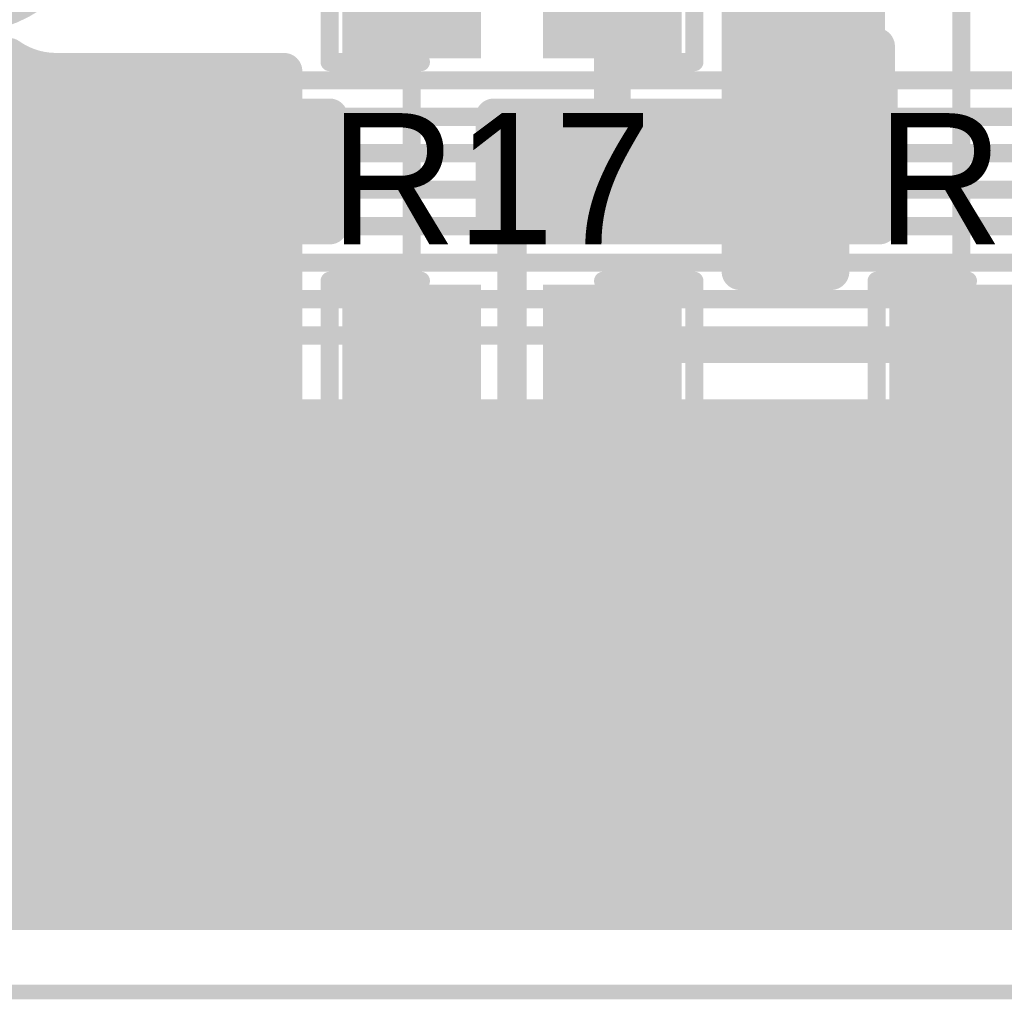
# Model space of a CAD drawing. Extents: x 9.47 to 11.2, y 3.36 to 4.75.
# Tile 32 of 50: x 10.41 to 10.68, y 3.36 to 3.63. Entities that reach past the tile are written whole.
import ezdxf

# ---------------------------------------------------------------- set-up
doc = ezdxf.new("R2010")
doc.units = 0
doc.layers.get('0').update_dxf_attribs({"linetype": 'CONTINUOUS'})
for name, color, linetype in [('BOTTOMLAYER', 5, 'CONTINUOUS'), ('BOTTOMSOLDER', 6, 'CONTINUOUS'), ('KEEPOUTLAYER', 6, 'CONTINUOUS'), ('MECHANICAL1', 6, 'CONTINUOUS'), ('MULTILAYER', 9, 'CONTINUOUS'), ('TOPLAYER', 1, 'CONTINUOUS'), ('TOPOVERLAY', 2, 'CONTINUOUS'), ('TOPPASTE', 8, 'CONTINUOUS'), ('TOPSOLDER', 216, 'CONTINUOUS')]:
    doc.layers.add(name, color=color, linetype=linetype)

# ---------------------------------------------------------------- blocks, each defined once
blk = doc.blocks.new('0603C_3')
at = {"layer": 'TOPLAYER'}
for points in [[(-0.0125, 0.015), (-0.0425, 0.015), (-0.0125, -0.015), (-0.0425, -0.015)], [(0.0425, 0.015), (0.0125, 0.015), (0.0425, -0.015), (0.0125, -0.015)]]:
    blk.add_solid(points, dxfattribs=at)
at = {"layer": 'TOPOVERLAY', "const_width": 0.005}
for points in [[(-0.025, 0.02), (-0.05, 0.02)], [(-0.05, 0.02), (-0.05, -0.02)], [(0.05, 0.02), (0.025, 0.02)], [(0.05, 0.02), (0.05, -0.02)], [(-0.025, -0.02), (-0.05, -0.02)], [(0.05, -0.02), (0.025, -0.02)]]:
    blk.add_lwpolyline(points, dxfattribs=at)
at = {"layer": 'TOPOVERLAY', "const_width": 0.0025}
for points in [[(-0.05125, 0.02, 1), (-0.04875, 0.02, 1)], [(-0.05125, 0.02, 1), (-0.04875, 0.02, 1)], [(-0.02625, 0.02, 1), (-0.02375, 0.02, 1)], [(0.02375, 0.02, 1), (0.02625, 0.02, 1)], [(0.04875, 0.02, 1), (0.05125, 0.02, 1)], [(0.04875, 0.02, 1), (0.05125, 0.02, 1)], [(-0.05125, -0.02, 1), (-0.04875, -0.02, 1)], [(-0.05125, -0.02, 1), (-0.04875, -0.02, 1)], [(-0.02625, -0.02, 1), (-0.02375, -0.02, 1)], [(0.02375, -0.02, 1), (0.02625, -0.02, 1)], [(0.04875, -0.02, 1), (0.05125, -0.02, 1)], [(0.04875, -0.02, 1), (0.05125, -0.02, 1)]]:
    blk.add_lwpolyline(points, format="xyb", close=True, dxfattribs=at)
at = {"layer": 'TOPPASTE'}
for points in [[(-0.0125, 0.015), (-0.0425, 0.015), (-0.0125, -0.015), (-0.0425, -0.015)], [(0.0425, 0.015), (0.0125, 0.015), (0.0425, -0.015), (0.0125, -0.015)]]:
    blk.add_solid(points, dxfattribs=at)
at = {"layer": 'TOPSOLDER'}
for points in [[(-0.0085, 0.019), (-0.0465, 0.019), (-0.0085, -0.019), (-0.0465, -0.019)], [(0.0465, 0.019), (0.0085, 0.019), (0.0465, -0.019), (0.0085, -0.019)]]:
    blk.add_solid(points, dxfattribs=at)
blk = doc.blocks.new('0603R_31')
at = {"layer": 'TOPLAYER'}
for points in [[(-0.0125, 0.015), (-0.0425, 0.015), (-0.0125, -0.015), (-0.0425, -0.015)], [(0.0425, 0.015), (0.0125, 0.015), (0.0425, -0.015), (0.0125, -0.015)]]:
    blk.add_solid(points, dxfattribs=at)
at = {"layer": 'TOPOVERLAY', "const_width": 0.005}
for points in [[(-0.05, -0.02), (-0.05, 0.02)], [(-0.05, 0.02), (-0.025, 0.02)], [(0.025, 0.02), (0.05, 0.02)], [(0.05, -0.02), (0.05, 0.02)], [(-0.05, -0.02), (-0.025, -0.02)], [(0.025, -0.02), (0.05, -0.02)]]:
    blk.add_lwpolyline(points, dxfattribs=at)
at = {"layer": 'TOPOVERLAY', "const_width": 0.0025}
for points in [[(-0.05125, 0.02, 1), (-0.04875, 0.02, 1)], [(-0.05125, 0.02, 1), (-0.04875, 0.02, 1)], [(-0.02625, 0.02, 1), (-0.02375, 0.02, 1)], [(0.02375, 0.02, 1), (0.02625, 0.02, 1)], [(0.04875, 0.02, 1), (0.05125, 0.02, 1)], [(0.04875, 0.02, 1), (0.05125, 0.02, 1)], [(-0.05125, -0.02, 1), (-0.04875, -0.02, 1)], [(-0.05125, -0.02, 1), (-0.04875, -0.02, 1)], [(-0.02625, -0.02, 1), (-0.02375, -0.02, 1)], [(0.02375, -0.02, 1), (0.02625, -0.02, 1)], [(0.04875, -0.02, 1), (0.05125, -0.02, 1)], [(0.04875, -0.02, 1), (0.05125, -0.02, 1)]]:
    blk.add_lwpolyline(points, format="xyb", close=True, dxfattribs=at)
at = {"layer": 'TOPPASTE'}
for points in [[(-0.0125, 0.015), (-0.0425, 0.015), (-0.0125, -0.015), (-0.0425, -0.015)], [(0.0425, 0.015), (0.0125, 0.015), (0.0425, -0.015), (0.0125, -0.015)]]:
    blk.add_solid(points, dxfattribs=at)
at = {"layer": 'TOPSOLDER'}
for points in [[(-0.0085, 0.019), (-0.0465, 0.019), (-0.0085, -0.019), (-0.0465, -0.019)], [(0.0465, 0.019), (0.0085, 0.019), (0.0465, -0.019), (0.0085, -0.019)]]:
    blk.add_solid(points, dxfattribs=at)
blk = doc.blocks.new('0603R_37')
at = {"layer": 'TOPLAYER'}
for points in [[(-0.0125, 0.015), (-0.0425, 0.015), (-0.0125, -0.015), (-0.0425, -0.015)], [(0.0425, 0.015), (0.0125, 0.015), (0.0425, -0.015), (0.0125, -0.015)]]:
    blk.add_solid(points, dxfattribs=at)
at = {"layer": 'TOPOVERLAY', "const_width": 0.005}
for points in [[(-0.05, -0.02), (-0.05, 0.02)], [(-0.05, 0.02), (-0.025, 0.02)], [(0.025, 0.02), (0.05, 0.02)], [(0.05, -0.02), (0.05, 0.02)], [(-0.05, -0.02), (-0.025, -0.02)], [(0.025, -0.02), (0.05, -0.02)]]:
    blk.add_lwpolyline(points, dxfattribs=at)
at = {"layer": 'TOPOVERLAY', "const_width": 0.0025}
for points in [[(-0.05125, 0.02, 1), (-0.04875, 0.02, 1)], [(-0.05125, 0.02, 1), (-0.04875, 0.02, 1)], [(-0.02625, 0.02, 1), (-0.02375, 0.02, 1)], [(0.02375, 0.02, 1), (0.02625, 0.02, 1)], [(0.04875, 0.02, 1), (0.05125, 0.02, 1)], [(0.04875, 0.02, 1), (0.05125, 0.02, 1)], [(-0.05125, -0.02, 1), (-0.04875, -0.02, 1)], [(-0.05125, -0.02, 1), (-0.04875, -0.02, 1)], [(-0.02625, -0.02, 1), (-0.02375, -0.02, 1)], [(0.02375, -0.02, 1), (0.02625, -0.02, 1)], [(0.04875, -0.02, 1), (0.05125, -0.02, 1)], [(0.04875, -0.02, 1), (0.05125, -0.02, 1)]]:
    blk.add_lwpolyline(points, format="xyb", close=True, dxfattribs=at)
at = {"layer": 'TOPPASTE'}
for points in [[(-0.0125, 0.015), (-0.0425, 0.015), (-0.0125, -0.015), (-0.0425, -0.015)], [(0.0425, 0.015), (0.0125, 0.015), (0.0425, -0.015), (0.0125, -0.015)]]:
    blk.add_solid(points, dxfattribs=at)
at = {"layer": 'TOPSOLDER'}
for points in [[(-0.0085, 0.019), (-0.0465, 0.019), (-0.0085, -0.019), (-0.0465, -0.019)], [(0.0465, 0.019), (0.0085, 0.019), (0.0465, -0.019), (0.0085, -0.019)]]:
    blk.add_solid(points, dxfattribs=at)
blk = doc.blocks.new('TP_48')
at = {"layer": 'BOTTOMSOLDER', "const_width": 0.029}
blk.add_lwpolyline([(-0.0145, 0, 1), (0.0145, 0, 1)], format="xyb", close=True, dxfattribs=at)
at = {"layer": 'MULTILAYER', "const_width": 0.025}
blk.add_lwpolyline([(-0.0125, 0, 1), (0.0125, 0, 1)], format="xyb", close=True, dxfattribs=at)
at = {"layer": 'TOPOVERLAY'}
for points, const_width in [([(0.035, 0, 1), (-0.035, 0, 1)], 0.004), ([(-0.036, 0, 1), (-0.034, 0, 1)], 0.002), ([(0.034, 0, 1), (0.036, 0, 1)], 0.002)]:
    blk.add_lwpolyline(points, format="xyb", close=True, dxfattribs=dict(at, const_width=const_width))
at = {"layer": 'TOPSOLDER', "const_width": 0.029}
blk.add_lwpolyline([(-0.0145, 0, 1), (0.0145, 0, 1)], format="xyb", close=True, dxfattribs=at)

msp = doc.modelspace()

# ---------------------------------------------------------------- linework, layer by layer
at = {"layer": 'BOTTOMLAYER'}
for points, const_width in [([(10.4, 3.61), (10.925, 3.61)], 0.005), ([(10.385, 3.6), (10.94, 3.6)], 0.005), ([(10.37, 3.59), (10.955, 3.59)], 0.005), ([(10.355, 3.58), (11.02, 3.58)], 0.005), ([(10.34, 3.57), (11.09, 3.57)], 0.005), ([(10.325, 3.56), (11, 3.56)], 0.005), ([(10.31, 3.55), (10.935, 3.55)], 0.005), ([(10.295, 3.54), (10.92, 3.54)], 0.005), ([(10.295, 3.5175), (10.91068, 3.5175)], 0.01), ([(10.41, 3.382), (10.41, 3.5175)], 0.01), ([(10.42, 3.382), (10.42, 3.5175)], 0.01), ([(10.43, 3.382), (10.43, 3.5175)], 0.01), ([(10.44, 3.382), (10.44, 3.5175)], 0.01), ([(10.45, 3.382), (10.45, 3.5175)], 0.01), ([(10.46, 3.382), (10.46, 3.5175)], 0.01), ([(10.47, 3.382), (10.47, 3.5175)], 0.01), ([(10.48, 3.382), (10.48, 3.5175)], 0.01), ([(10.49, 3.382), (10.49, 3.5175)], 0.01), ([(10.5, 3.382), (10.5, 3.5175)], 0.01), ([(10.51, 3.382), (10.51, 3.5175)], 0.01), ([(10.52, 3.382), (10.52, 3.5175)], 0.01), ([(10.53, 3.382), (10.53, 3.5175)], 0.01), ([(10.54, 3.382), (10.54, 3.5175)], 0.01), ([(10.55, 3.382), (10.55, 3.5175)], 0.01), ([(10.56, 3.382), (10.56, 3.5175)], 0.01), ([(10.57, 3.382), (10.57, 3.5175)], 0.01), ([(10.58, 3.382), (10.58, 3.5175)], 0.01), ([(10.59, 3.382), (10.59, 3.5175)], 0.01), ([(10.6, 3.382), (10.6, 3.5175)], 0.01), ([(10.61, 3.382), (10.61, 3.5175)], 0.01), ([(10.62, 3.382), (10.62, 3.5175)], 0.01), ([(10.63, 3.382), (10.63, 3.5175)], 0.01), ([(10.64, 3.382), (10.64, 3.5175)], 0.01), ([(10.65, 3.382), (10.65, 3.5175)], 0.01), ([(10.66, 3.382), (10.66, 3.5175)], 0.01), ([(10.67, 3.382), (10.67, 3.5175)], 0.01), ([(10.68, 3.382), (10.68, 3.5175)], 0.01), ([(10.69, 3.382), (10.69, 3.5175)], 0.01), ([(9.825, 3.51), (10.91818, 3.51)], 0.01), ([(9.82399, 3.5), (10.92818, 3.5)], 0.01), ([(9.820826, 3.49), (10.93818, 3.49)], 0.01), ([(9.815, 3.48), (10.94818, 3.48)], 0.01), ([(9.805, 3.47), (10.95818, 3.47)], 0.01), ([(9.775, 3.46), (10.96818, 3.46)], 0.01), ([(9.805, 3.45), (10.97818, 3.45)], 0.01), ([(9.815, 3.44), (10.98818, 3.44)], 0.01), ([(9.820826, 3.43), (10.99818, 3.43)], 0.01), ([(9.82399, 3.42), (11.00101, 3.42)], 0.01), ([(9.825, 3.41), (11, 3.41)], 0.01), ([(9.82399, 3.4), (11.00101, 3.4)], 0.01), ([(9.820826, 3.39), (11.004174, 3.39)], 0.01), ([(9.816425, 3.382), (11.008575, 3.382)], 0.01)]:
    msp.add_lwpolyline(points, dxfattribs=dict(at, const_width=const_width))
at = {"layer": 'BOTTOMLAYER', "const_width": 0.005}
for points in [[(10.4075, 3.5175, 1), (10.4125, 3.5175, 1)], [(10.4175, 3.5175, 1), (10.4225, 3.5175, 1)], [(10.4275, 3.5175, 1), (10.4325, 3.5175, 1)], [(10.4375, 3.5175, 1), (10.4425, 3.5175, 1)], [(10.4475, 3.5175, 1), (10.4525, 3.5175, 1)], [(10.4575, 3.5175, 1), (10.4625, 3.5175, 1)], [(10.4675, 3.5175, 1), (10.4725, 3.5175, 1)], [(10.4775, 3.5175, 1), (10.4825, 3.5175, 1)], [(10.4875, 3.5175, 1), (10.4925, 3.5175, 1)], [(10.4975, 3.5175, 1), (10.5025, 3.5175, 1)], [(10.5075, 3.5175, 1), (10.5125, 3.5175, 1)], [(10.5175, 3.5175, 1), (10.5225, 3.5175, 1)], [(10.5275, 3.5175, 1), (10.5325, 3.5175, 1)], [(10.5375, 3.5175, 1), (10.5425, 3.5175, 1)], [(10.5475, 3.5175, 1), (10.5525, 3.5175, 1)], [(10.5575, 3.5175, 1), (10.5625, 3.5175, 1)], [(10.5675, 3.5175, 1), (10.5725, 3.5175, 1)], [(10.5775, 3.5175, 1), (10.5825, 3.5175, 1)], [(10.5875, 3.5175, 1), (10.5925, 3.5175, 1)], [(10.5975, 3.5175, 1), (10.6025, 3.5175, 1)], [(10.6075, 3.5175, 1), (10.6125, 3.5175, 1)], [(10.6175, 3.5175, 1), (10.6225, 3.5175, 1)], [(10.6275, 3.5175, 1), (10.6325, 3.5175, 1)], [(10.6375, 3.5175, 1), (10.6425, 3.5175, 1)], [(10.6475, 3.5175, 1), (10.6525, 3.5175, 1)], [(10.6575, 3.5175, 1), (10.6625, 3.5175, 1)], [(10.6675, 3.5175, 1), (10.6725, 3.5175, 1)], [(10.6775, 3.5175, 1), (10.6825, 3.5175, 1)], [(10.4075, 3.382, 1), (10.4125, 3.382, 1)], [(10.4175, 3.382, 1), (10.4225, 3.382, 1)], [(10.4275, 3.382, 1), (10.4325, 3.382, 1)], [(10.4375, 3.382, 1), (10.4425, 3.382, 1)], [(10.4475, 3.382, 1), (10.4525, 3.382, 1)], [(10.4575, 3.382, 1), (10.4625, 3.382, 1)], [(10.4675, 3.382, 1), (10.4725, 3.382, 1)], [(10.4775, 3.382, 1), (10.4825, 3.382, 1)], [(10.4875, 3.382, 1), (10.4925, 3.382, 1)], [(10.4975, 3.382, 1), (10.5025, 3.382, 1)], [(10.5075, 3.382, 1), (10.5125, 3.382, 1)], [(10.5175, 3.382, 1), (10.5225, 3.382, 1)], [(10.5275, 3.382, 1), (10.5325, 3.382, 1)], [(10.5375, 3.382, 1), (10.5425, 3.382, 1)], [(10.5475, 3.382, 1), (10.5525, 3.382, 1)], [(10.5575, 3.382, 1), (10.5625, 3.382, 1)], [(10.5675, 3.382, 1), (10.5725, 3.382, 1)], [(10.5775, 3.382, 1), (10.5825, 3.382, 1)], [(10.5875, 3.382, 1), (10.5925, 3.382, 1)], [(10.5975, 3.382, 1), (10.6025, 3.382, 1)], [(10.6075, 3.382, 1), (10.6125, 3.382, 1)], [(10.6175, 3.382, 1), (10.6225, 3.382, 1)], [(10.6275, 3.382, 1), (10.6325, 3.382, 1)], [(10.6375, 3.382, 1), (10.6425, 3.382, 1)], [(10.6475, 3.382, 1), (10.6525, 3.382, 1)], [(10.6575, 3.382, 1), (10.6625, 3.382, 1)], [(10.6675, 3.382, 1), (10.6725, 3.382, 1)], [(10.6775, 3.382, 1), (10.6825, 3.382, 1)]]:
    msp.add_lwpolyline(points, format="xyb", close=True, dxfattribs=at)
at = {"layer": 'KEEPOUTLAYER', "const_width": 0.004}
msp.add_lwpolyline([(9.625, 3.36), (11.2, 3.36)], dxfattribs=at)
at = {"layer": 'MECHANICAL1', "const_width": 0.004}
msp.add_lwpolyline([(9.625, 3.36), (11.2, 3.36)], dxfattribs=at)
at = {"layer": 'TOPLAYER'}
for points, const_width in [([(10.62, 3.5575), (10.62, 3.834692)], 0.01), ([(10.63, 3.5575), (10.63, 3.82318)], 0.01), ([(10.64, 3.57), (10.64, 3.81318)], 0.01), ([(10.673228, 3.535728), (10.673228, 3.76)], 0.005), ([(10.647323, 3.619331), (10.647323, 3.698701)], 0.01), ([(10.6125, 3.6), (10.6125, 3.67)], 0.01), ([(10.5775, 3.605), (10.5775, 3.635)], 0.01), ([(10.5225, 3.535), (10.5225, 3.635)], 0.005), ([(10.6125, 3.63), (10.647323, 3.63)], 0.01), ([(10.6125, 3.62), (10.647323, 3.62)], 0.01), ([(10.65, 3.61), (10.65, 3.619331)], 0.01), ([(10.41, 3.382), (10.41, 3.616125)], 0.01), ([(10.42, 3.382), (10.42, 3.613063)], 0.01), ([(10.425, 3.6125), (10.4875, 3.6125)], 0.01), ([(10.43, 3.382), (10.43, 3.6125)], 0.01), ([(10.44, 3.382), (10.44, 3.6125)], 0.01), ([(10.45, 3.382), (10.45, 3.6125)], 0.01), ([(10.46, 3.382), (10.46, 3.6125)], 0.01), ([(10.47, 3.382), (10.47, 3.6125)], 0.01), ([(10.48, 3.382), (10.48, 3.6125)], 0.01), ([(10.4875, 3.6), (10.4875, 3.6125)], 0.01), ([(10.38, 3.61), (10.4875, 3.61)], 0.01), ([(10.6125, 3.61), (10.65, 3.61)], 0.01), ([(10.650728, 3.57), (10.650728, 3.61)], 0.01), ([(10.378284, 3.6), (10.4875, 3.6)], 0.01), ([(10.4875, 3.6), (10.5, 3.6)], 0.01), ([(10.4875, 3.6), (10.5, 3.6)], 0.01), ([(10.49, 3.57), (10.49, 3.6)], 0.01), ([(10.5, 3.57), (10.5, 3.6)], 0.01), ([(10.5, 3.57), (10.5, 3.6)], 0.01), ([(10.545, 3.6), (10.6125, 3.6)], 0.01), ([(10.545, 3.6), (10.5575, 3.6)], 0.01), ([(10.545, 3.6), (10.5575, 3.6)], 0.01), ([(10.545, 3.57), (10.545, 3.6)], 0.01), ([(10.55, 3.57), (10.55, 3.6)], 0.01), ([(10.5575, 3.6), (10.6125, 3.6)], 0.01), ([(10.56, 3.57), (10.56, 3.6)], 0.01), ([(10.57, 3.57), (10.57, 3.6)], 0.01), ([(10.58, 3.57), (10.58, 3.6)], 0.01), ([(10.59, 3.57), (10.59, 3.6)], 0.01), ([(10.6, 3.57), (10.6, 3.6)], 0.01), ([(10.61, 3.57), (10.61, 3.6)], 0.01), ([(10.6125, 3.6), (10.650728, 3.6)], 0.01), ([(10.55, 3.5), (10.55, 3.5975)], 0.008), ([(10.372361, 3.59), (10.5, 3.59)], 0.01), ([(10.545, 3.59), (10.650728, 3.59)], 0.01), ([(10.35, 3.58), (10.5, 3.58)], 0.01), ([(10.545, 3.58), (10.650728, 3.58)], 0.01), ([(10.3125, 3.57), (10.4875, 3.57)], 0.01), ([(10.4875, 3.57), (10.5, 3.57)], 0.01), ([(10.4875, 3.57), (10.5, 3.57)], 0.01), ([(10.4875, 3.5), (10.4875, 3.57)], 0.01), ([(10.545, 3.57), (10.6125, 3.57)], 0.01), ([(10.545, 3.57), (10.5575, 3.57)], 0.01), ([(10.545, 3.57), (10.5575, 3.57)], 0.01), ([(10.5575, 3.57), (10.6125, 3.57)], 0.01), ([(10.6125, 3.57), (10.6375, 3.57)], 0.01), ([(10.6125, 3.5575), (10.6125, 3.57)], 0.01), ([(10.6375, 3.57), (10.650728, 3.57)], 0.01), ([(10.6375, 3.57), (10.650728, 3.57)], 0.01), ([(10.6375, 3.5575), (10.6375, 3.57)], 0.01), ([(10.3125, 3.56), (10.4875, 3.56)], 0.01), ([(10.6125, 3.56), (10.6375, 3.56)], 0.01), ([(10.6125, 3.5575), (10.6375, 3.5575)], 0.01), ([(10.3125, 3.55), (10.4875, 3.55)], 0.01), ([(10.3125, 3.54), (10.4875, 3.54)], 0.01), ([(10.5775, 3.535), (10.6725, 3.535)], 0.005), ([(10.3125, 3.53), (10.4875, 3.53)], 0.01), ([(10.18432, 3.52), (10.4875, 3.52)], 0.01), ([(10.6125, 3.5125), (10.6375, 3.5125)], 0.01), ([(10.6125, 3.5), (10.6125, 3.5125)], 0.01), ([(10.62, 3.46), (10.62, 3.5125)], 0.01), ([(10.63, 3.46), (10.63, 3.5125)], 0.01), ([(10.6375, 3.5), (10.6375, 3.5125)], 0.01), ([(10.194271, 3.51), (10.4875, 3.51)], 0.01), ([(10.6125, 3.51), (10.6375, 3.51)], 0.01), ([(10.199437, 3.5), (10.4875, 3.5)], 0.01), ([(10.4875, 3.5), (10.5, 3.5)], 0.01), ([(10.4875, 3.5), (10.5, 3.5)], 0.01), ([(10.49, 3.382), (10.49, 3.5)], 0.01), ([(10.5, 3.46), (10.5, 3.5)], 0.01), ([(10.5, 3.46), (10.5, 3.5)], 0.01), ([(10.525, 3.5), (10.6125, 3.5)], 0.01), ([(10.525, 3.5), (10.5425, 3.5)], 0.01), ([(10.525, 3.46), (10.525, 3.5)], 0.01), ([(10.53, 3.46), (10.53, 3.5)], 0.01), ([(10.54, 3.46), (10.54, 3.5)], 0.01), ([(10.5425, 3.5), (10.5575, 3.5)], 0.01), ([(10.5425, 3.5), (10.5575, 3.5)], 0.01), ([(10.55, 3.46), (10.55, 3.5)], 0.01), ([(10.5575, 3.5), (10.6125, 3.5)], 0.01), ([(10.56, 3.46), (10.56, 3.5)], 0.01), ([(10.57, 3.46), (10.57, 3.5)], 0.01), ([(10.58, 3.46), (10.58, 3.5)], 0.01), ([(10.59, 3.46), (10.59, 3.5)], 0.01), ([(10.6, 3.46), (10.6, 3.5)], 0.01), ([(10.61, 3.46), (10.61, 3.5)], 0.01), ([(10.6125, 3.5), (10.6375, 3.5)], 0.01), ([(10.6375, 3.5), (10.7625, 3.5)], 0.01), ([(10.6375, 3.5), (10.6925, 3.5)], 0.01), ([(10.64, 3.46), (10.64, 3.5)], 0.01), ([(10.65, 3.46), (10.65, 3.5)], 0.01), ([(10.66, 3.46), (10.66, 3.5)], 0.01), ([(10.67, 3.46), (10.67, 3.5)], 0.01), ([(10.68, 3.46), (10.68, 3.5)], 0.01), ([(10.69, 3.46), (10.69, 3.5)], 0.01), ([(10.2, 3.49), (10.5, 3.49)], 0.01), ([(10.525, 3.49), (10.9, 3.49)], 0.01), ([(10.2, 3.48), (10.5, 3.48)], 0.01), ([(10.525, 3.48), (10.895, 3.48)], 0.01), ([(10.2, 3.47), (10.5, 3.47)], 0.01), ([(10.525, 3.47), (10.885, 3.47)], 0.01), ([(10.2, 3.46), (10.5, 3.46)], 0.01), ([(10.5, 3.382), (10.5, 3.46)], 0.01), ([(10.525, 3.46), (10.875, 3.46)], 0.01), ([(10.2, 3.45), (10.502087, 3.45)], 0.01), ([(10.2125, 3.44), (10.51, 3.44)], 0.01), ([(10.51, 3.382), (10.51, 3.44)], 0.01), ([(10.52, 3.382), (10.52, 3.435505)], 0.01), ([(10.525, 3.435), (10.875, 3.435)], 0.01), ([(10.53, 3.382), (10.53, 3.435)], 0.01), ([(10.54, 3.382), (10.54, 3.435)], 0.01), ([(10.55, 3.382), (10.55, 3.435)], 0.01), ([(10.56, 3.382), (10.56, 3.435)], 0.01), ([(10.57, 3.382), (10.57, 3.435)], 0.01), ([(10.58, 3.382), (10.58, 3.435)], 0.01), ([(10.59, 3.382), (10.59, 3.435)], 0.01), ([(10.6, 3.382), (10.6, 3.435)], 0.01), ([(10.61, 3.382), (10.61, 3.435)], 0.01), ([(10.62, 3.382), (10.62, 3.435)], 0.01), ([(10.63, 3.382), (10.63, 3.435)], 0.01), ([(10.64, 3.382), (10.64, 3.435)], 0.01), ([(10.65, 3.382), (10.65, 3.435)], 0.01), ([(10.66, 3.382), (10.66, 3.435)], 0.01), ([(10.67, 3.382), (10.67, 3.435)], 0.01), ([(10.68, 3.382), (10.68, 3.435)], 0.01), ([(10.69, 3.382), (10.69, 3.435)], 0.01), ([(10.2125, 3.43), (11.004174, 3.43)], 0.01), ([(10.2125, 3.42), (11.00101, 3.42)], 0.01), ([(10.2125, 3.41), (11, 3.41)], 0.01), ([(10.2125, 3.4), (11.00101, 3.4)], 0.01), ([(10.2125, 3.39), (11.004174, 3.39)], 0.01), ([(10.2125, 3.382), (11.008575, 3.382)], 0.01)]:
    msp.add_lwpolyline(points, dxfattribs=dict(at, const_width=const_width))
for points, const_width in [([(10.61, 3.63, 1), (10.615, 3.63, 1)], 0.005), ([(10.644823, 3.63, 1), (10.649823, 3.63, 1)], 0.005), ([(10.61, 3.62, 1), (10.615, 3.62, 1)], 0.005), ([(10.644823, 3.62, 1), (10.649823, 3.62, 1)], 0.005), ([(10.644823, 3.619331, 1), (10.649823, 3.619331, 1)], 0.005), ([(10.6475, 3.619331, 1), (10.6525, 3.619331, 1)], 0.005), ([(10.4075, 3.616125, 1), (10.4125, 3.616125, 1)], 0.005), ([(10.409506, 3.616631, 1), (10.414506, 3.616631, 1)], 0.005), ([(10.409506, 3.616631, 1), (10.414506, 3.616631, 1)], 0.005), ([(10.409506, 3.616631, 1), (10.414506, 3.616631, 1)], 0.005), ([(10.4175, 3.613063, 1), (10.4225, 3.613063, 1)], 0.005), ([(10.4225, 3.6125, 1), (10.4275, 3.6125, 1)], 0.005), ([(10.4225, 3.6125, 1), (10.4275, 3.6125, 1)], 0.005), ([(10.4225, 3.6125, 1), (10.4275, 3.6125, 1)], 0.005), ([(10.4275, 3.6125, 1), (10.4325, 3.6125, 1)], 0.005), ([(10.4375, 3.6125, 1), (10.4425, 3.6125, 1)], 0.005), ([(10.4475, 3.6125, 1), (10.4525, 3.6125, 1)], 0.005), ([(10.4575, 3.6125, 1), (10.4625, 3.6125, 1)], 0.005), ([(10.4675, 3.6125, 1), (10.4725, 3.6125, 1)], 0.005), ([(10.4775, 3.6125, 1), (10.4825, 3.6125, 1)], 0.005), ([(10.485, 3.6125, 1), (10.49, 3.6125, 1)], 0.005), ([(10.485, 3.6125, 1), (10.49, 3.6125, 1)], 0.005), ([(10.485, 3.61, 1), (10.49, 3.61, 1)], 0.005), ([(10.61, 3.61, 1), (10.615, 3.61, 1)], 0.005), ([(10.6475, 3.61, 1), (10.6525, 3.61, 1)], 0.005), ([(10.6475, 3.61, 1), (10.6525, 3.61, 1)], 0.005), ([(10.648228, 3.61, 1), (10.653228, 3.61, 1)], 0.005), ([(10.575, 3.605, 1), (10.58, 3.605, 1)], 0.005), ([(10.485, 3.6, 1), (10.49, 3.6, 1)], 0.005), ([(10.485, 3.6, 1), (10.49, 3.6, 1)], 0.005), ([(10.485, 3.6, 1), (10.49, 3.6, 1)], 0.005), ([(10.485, 3.6, 1), (10.49, 3.6, 1)], 0.005), ([(10.4875, 3.6, 1), (10.4925, 3.6, 1)], 0.005), ([(10.4975, 3.6, 1), (10.5025, 3.6, 1)], 0.005), ([(10.4975, 3.6, 1), (10.5025, 3.6, 1)], 0.005), ([(10.4975, 3.6, 1), (10.5025, 3.6, 1)], 0.005), ([(10.4975, 3.6, 1), (10.5025, 3.6, 1)], 0.005), ([(10.5425, 3.6, 1), (10.5475, 3.6, 1)], 0.005), ([(10.5425, 3.6, 1), (10.5475, 3.6, 1)], 0.005), ([(10.5425, 3.6, 1), (10.5475, 3.6, 1)], 0.005), ([(10.5425, 3.6, 1), (10.5475, 3.6, 1)], 0.005), ([(10.5475, 3.6, 1), (10.5525, 3.6, 1)], 0.005), ([(10.555, 3.6, 1), (10.56, 3.6, 1)], 0.005), ([(10.555, 3.6, 1), (10.56, 3.6, 1)], 0.005), ([(10.555, 3.6, 1), (10.56, 3.6, 1)], 0.005), ([(10.5575, 3.6, 1), (10.5625, 3.6, 1)], 0.005), ([(10.5675, 3.6, 1), (10.5725, 3.6, 1)], 0.005), ([(10.5775, 3.6, 1), (10.5825, 3.6, 1)], 0.005), ([(10.5875, 3.6, 1), (10.5925, 3.6, 1)], 0.005), ([(10.5975, 3.6, 1), (10.6025, 3.6, 1)], 0.005), ([(10.6075, 3.6, 1), (10.6125, 3.6, 1)], 0.005), ([(10.61, 3.6, 1), (10.615, 3.6, 1)], 0.005), ([(10.61, 3.6, 1), (10.615, 3.6, 1)], 0.005), ([(10.61, 3.6, 1), (10.615, 3.6, 1)], 0.005), ([(10.61, 3.6, 1), (10.615, 3.6, 1)], 0.005), ([(10.648228, 3.6, 1), (10.653228, 3.6, 1)], 0.005), ([(10.548, 3.5975, 1), (10.552, 3.5975, 1)], 0.004), ([(10.4975, 3.59, 1), (10.5025, 3.59, 1)], 0.005), ([(10.5425, 3.59, 1), (10.5475, 3.59, 1)], 0.005), ([(10.648228, 3.59, 1), (10.653228, 3.59, 1)], 0.005), ([(10.4975, 3.58, 1), (10.5025, 3.58, 1)], 0.005), ([(10.5425, 3.58, 1), (10.5475, 3.58, 1)], 0.005), ([(10.648228, 3.58, 1), (10.653228, 3.58, 1)], 0.005), ([(10.485, 3.57, 1), (10.49, 3.57, 1)], 0.005), ([(10.485, 3.57, 1), (10.49, 3.57, 1)], 0.005), ([(10.485, 3.57, 1), (10.49, 3.57, 1)], 0.005), ([(10.485, 3.57, 1), (10.49, 3.57, 1)], 0.005), ([(10.4875, 3.57, 1), (10.4925, 3.57, 1)], 0.005), ([(10.4975, 3.57, 1), (10.5025, 3.57, 1)], 0.005), ([(10.4975, 3.57, 1), (10.5025, 3.57, 1)], 0.005), ([(10.4975, 3.57, 1), (10.5025, 3.57, 1)], 0.005), ([(10.4975, 3.57, 1), (10.5025, 3.57, 1)], 0.005), ([(10.5425, 3.57, 1), (10.5475, 3.57, 1)], 0.005), ([(10.5425, 3.57, 1), (10.5475, 3.57, 1)], 0.005), ([(10.5425, 3.57, 1), (10.5475, 3.57, 1)], 0.005), ([(10.5425, 3.57, 1), (10.5475, 3.57, 1)], 0.005), ([(10.5475, 3.57, 1), (10.5525, 3.57, 1)], 0.005), ([(10.555, 3.57, 1), (10.56, 3.57, 1)], 0.005), ([(10.555, 3.57, 1), (10.56, 3.57, 1)], 0.005), ([(10.555, 3.57, 1), (10.56, 3.57, 1)], 0.005), ([(10.5575, 3.57, 1), (10.5625, 3.57, 1)], 0.005), ([(10.5675, 3.57, 1), (10.5725, 3.57, 1)], 0.005), ([(10.5775, 3.57, 1), (10.5825, 3.57, 1)], 0.005), ([(10.5875, 3.57, 1), (10.5925, 3.57, 1)], 0.005), ([(10.5975, 3.57, 1), (10.6025, 3.57, 1)], 0.005), ([(10.6075, 3.57, 1), (10.6125, 3.57, 1)], 0.005), ([(10.61, 3.57, 1), (10.615, 3.57, 1)], 0.005), ([(10.61, 3.57, 1), (10.615, 3.57, 1)], 0.005), ([(10.61, 3.57, 1), (10.615, 3.57, 1)], 0.005), ([(10.61, 3.57, 1), (10.615, 3.57, 1)], 0.005), ([(10.635, 3.57, 1), (10.64, 3.57, 1)], 0.005), ([(10.635, 3.57, 1), (10.64, 3.57, 1)], 0.005), ([(10.635, 3.57, 1), (10.64, 3.57, 1)], 0.005), ([(10.635, 3.57, 1), (10.64, 3.57, 1)], 0.005), ([(10.6375, 3.57, 1), (10.6425, 3.57, 1)], 0.005), ([(10.648228, 3.57, 1), (10.653228, 3.57, 1)], 0.005), ([(10.648228, 3.57, 1), (10.653228, 3.57, 1)], 0.005), ([(10.648228, 3.57, 1), (10.653228, 3.57, 1)], 0.005), ([(10.485, 3.56, 1), (10.49, 3.56, 1)], 0.005), ([(10.61, 3.56, 1), (10.615, 3.56, 1)], 0.005), ([(10.635, 3.56, 1), (10.64, 3.56, 1)], 0.005), ([(10.61, 3.5575, 1), (10.615, 3.5575, 1)], 0.005), ([(10.61, 3.5575, 1), (10.615, 3.5575, 1)], 0.005), ([(10.6175, 3.5575, 1), (10.6225, 3.5575, 1)], 0.005), ([(10.6275, 3.5575, 1), (10.6325, 3.5575, 1)], 0.005), ([(10.635, 3.5575, 1), (10.64, 3.5575, 1)], 0.005), ([(10.635, 3.5575, 1), (10.64, 3.5575, 1)], 0.005), ([(10.485, 3.55, 1), (10.49, 3.55, 1)], 0.005), ([(10.485, 3.54, 1), (10.49, 3.54, 1)], 0.005), ([(10.52125, 3.535, 1), (10.52375, 3.535, 1)], 0.0025), ([(10.57625, 3.535, 1), (10.57875, 3.535, 1)], 0.0025), ([(10.67125, 3.535, 1), (10.67375, 3.535, 1)], 0.0025), ([(10.671978, 3.535728, 1), (10.674478, 3.535728, 1)], 0.0025), ([(10.485, 3.53, 1), (10.49, 3.53, 1)], 0.005), ([(10.485, 3.52, 1), (10.49, 3.52, 1)], 0.005), ([(10.61, 3.5125, 1), (10.615, 3.5125, 1)], 0.005), ([(10.61, 3.5125, 1), (10.615, 3.5125, 1)], 0.005), ([(10.6175, 3.5125, 1), (10.6225, 3.5125, 1)], 0.005), ([(10.6275, 3.5125, 1), (10.6325, 3.5125, 1)], 0.005), ([(10.635, 3.5125, 1), (10.64, 3.5125, 1)], 0.005), ([(10.635, 3.5125, 1), (10.64, 3.5125, 1)], 0.005), ([(10.485, 3.51, 1), (10.49, 3.51, 1)], 0.005), ([(10.61, 3.51, 1), (10.615, 3.51, 1)], 0.005), ([(10.635, 3.51, 1), (10.64, 3.51, 1)], 0.005), ([(10.485, 3.5, 1), (10.49, 3.5, 1)], 0.005), ([(10.485, 3.5, 1), (10.49, 3.5, 1)], 0.005), ([(10.485, 3.5, 1), (10.49, 3.5, 1)], 0.005), ([(10.485, 3.5, 1), (10.49, 3.5, 1)], 0.005), ([(10.4875, 3.5, 1), (10.4925, 3.5, 1)], 0.005), ([(10.4975, 3.5, 1), (10.5025, 3.5, 1)], 0.005), ([(10.4975, 3.5, 1), (10.5025, 3.5, 1)], 0.005), ([(10.4975, 3.5, 1), (10.5025, 3.5, 1)], 0.005), ([(10.4975, 3.5, 1), (10.5025, 3.5, 1)], 0.005), ([(10.5225, 3.5, 1), (10.5275, 3.5, 1)], 0.005), ([(10.5225, 3.5, 1), (10.5275, 3.5, 1)], 0.005), ([(10.5225, 3.5, 1), (10.5275, 3.5, 1)], 0.005), ([(10.5275, 3.5, 1), (10.5325, 3.5, 1)], 0.005), ([(10.5375, 3.5, 1), (10.5425, 3.5, 1)], 0.005), ([(10.54, 3.5, 1), (10.545, 3.5, 1)], 0.005), ([(10.54, 3.5, 1), (10.545, 3.5, 1)], 0.005), ([(10.54, 3.5, 1), (10.545, 3.5, 1)], 0.005), ([(10.5475, 3.5, 1), (10.5525, 3.5, 1)], 0.005), ([(10.555, 3.5, 1), (10.56, 3.5, 1)], 0.005), ([(10.555, 3.5, 1), (10.56, 3.5, 1)], 0.005), ([(10.555, 3.5, 1), (10.56, 3.5, 1)], 0.005), ([(10.5575, 3.5, 1), (10.5625, 3.5, 1)], 0.005), ([(10.5675, 3.5, 1), (10.5725, 3.5, 1)], 0.005), ([(10.5775, 3.5, 1), (10.5825, 3.5, 1)], 0.005), ([(10.5875, 3.5, 1), (10.5925, 3.5, 1)], 0.005), ([(10.5975, 3.5, 1), (10.6025, 3.5, 1)], 0.005), ([(10.6075, 3.5, 1), (10.6125, 3.5, 1)], 0.005), ([(10.61, 3.5, 1), (10.615, 3.5, 1)], 0.005), ([(10.61, 3.5, 1), (10.615, 3.5, 1)], 0.005), ([(10.61, 3.5, 1), (10.615, 3.5, 1)], 0.005), ([(10.61, 3.5, 1), (10.615, 3.5, 1)], 0.005), ([(10.635, 3.5, 1), (10.64, 3.5, 1)], 0.005), ([(10.635, 3.5, 1), (10.64, 3.5, 1)], 0.005), ([(10.635, 3.5, 1), (10.64, 3.5, 1)], 0.005), ([(10.635, 3.5, 1), (10.64, 3.5, 1)], 0.005), ([(10.6375, 3.5, 1), (10.6425, 3.5, 1)], 0.005), ([(10.6475, 3.5, 1), (10.6525, 3.5, 1)], 0.005), ([(10.6575, 3.5, 1), (10.6625, 3.5, 1)], 0.005), ([(10.6675, 3.5, 1), (10.6725, 3.5, 1)], 0.005), ([(10.6775, 3.5, 1), (10.6825, 3.5, 1)], 0.005), ([(10.548, 3.5, 1), (10.552, 3.5, 1)], 0.004), ([(10.4975, 3.49, 1), (10.5025, 3.49, 1)], 0.005), ([(10.5225, 3.49, 1), (10.5275, 3.49, 1)], 0.005), ([(10.4975, 3.48, 1), (10.5025, 3.48, 1)], 0.005), ([(10.5225, 3.48, 1), (10.5275, 3.48, 1)], 0.005), ([(10.4975, 3.47, 1), (10.5025, 3.47, 1)], 0.005), ([(10.5225, 3.47, 1), (10.5275, 3.47, 1)], 0.005), ([(10.4975, 3.46, 1), (10.5025, 3.46, 1)], 0.005), ([(10.4975, 3.46, 1), (10.5025, 3.46, 1)], 0.005), ([(10.4975, 3.46, 1), (10.5025, 3.46, 1)], 0.005), ([(10.4975, 3.46, 1), (10.5025, 3.46, 1)], 0.005), ([(10.4975, 3.46, 1), (10.5025, 3.46, 1)], 0.005), ([(10.4975, 3.46, 1), (10.5025, 3.46, 1)], 0.005), ([(10.5225, 3.46, 1), (10.5275, 3.46, 1)], 0.005), ([(10.5225, 3.46, 1), (10.5275, 3.46, 1)], 0.005), ([(10.5275, 3.46, 1), (10.5325, 3.46, 1)], 0.005), ([(10.5375, 3.46, 1), (10.5425, 3.46, 1)], 0.005), ([(10.5475, 3.46, 1), (10.5525, 3.46, 1)], 0.005), ([(10.5575, 3.46, 1), (10.5625, 3.46, 1)], 0.005), ([(10.5675, 3.46, 1), (10.5725, 3.46, 1)], 0.005), ([(10.5775, 3.46, 1), (10.5825, 3.46, 1)], 0.005), ([(10.5875, 3.46, 1), (10.5925, 3.46, 1)], 0.005), ([(10.5975, 3.46, 1), (10.6025, 3.46, 1)], 0.005), ([(10.6075, 3.46, 1), (10.6125, 3.46, 1)], 0.005), ([(10.6175, 3.46, 1), (10.6225, 3.46, 1)], 0.005), ([(10.6275, 3.46, 1), (10.6325, 3.46, 1)], 0.005), ([(10.6375, 3.46, 1), (10.6425, 3.46, 1)], 0.005), ([(10.6475, 3.46, 1), (10.6525, 3.46, 1)], 0.005), ([(10.6575, 3.46, 1), (10.6625, 3.46, 1)], 0.005), ([(10.6675, 3.46, 1), (10.6725, 3.46, 1)], 0.005), ([(10.6775, 3.46, 1), (10.6825, 3.46, 1)], 0.005), ([(10.499587, 3.45, 1), (10.504587, 3.45, 1)], 0.005), ([(10.5075, 3.44, 1), (10.5125, 3.44, 1)], 0.005), ([(10.5075, 3.44, 1), (10.5125, 3.44, 1)], 0.005), ([(10.5175, 3.435505, 1), (10.5225, 3.435505, 1)], 0.005), ([(10.5225, 3.435, 1), (10.5275, 3.435, 1)], 0.005), ([(10.5225, 3.435, 1), (10.5275, 3.435, 1)], 0.005), ([(10.5225, 3.435, 1), (10.5275, 3.435, 1)], 0.005), ([(10.5275, 3.435, 1), (10.5325, 3.435, 1)], 0.005), ([(10.5375, 3.435, 1), (10.5425, 3.435, 1)], 0.005), ([(10.5475, 3.435, 1), (10.5525, 3.435, 1)], 0.005), ([(10.5575, 3.435, 1), (10.5625, 3.435, 1)], 0.005), ([(10.5675, 3.435, 1), (10.5725, 3.435, 1)], 0.005), ([(10.5775, 3.435, 1), (10.5825, 3.435, 1)], 0.005), ([(10.5875, 3.435, 1), (10.5925, 3.435, 1)], 0.005), ([(10.5975, 3.435, 1), (10.6025, 3.435, 1)], 0.005), ([(10.6075, 3.435, 1), (10.6125, 3.435, 1)], 0.005), ([(10.6175, 3.435, 1), (10.6225, 3.435, 1)], 0.005), ([(10.6275, 3.435, 1), (10.6325, 3.435, 1)], 0.005), ([(10.6375, 3.435, 1), (10.6425, 3.435, 1)], 0.005), ([(10.6475, 3.435, 1), (10.6525, 3.435, 1)], 0.005), ([(10.6575, 3.435, 1), (10.6625, 3.435, 1)], 0.005), ([(10.6675, 3.435, 1), (10.6725, 3.435, 1)], 0.005), ([(10.6775, 3.435, 1), (10.6825, 3.435, 1)], 0.005), ([(10.4075, 3.382, 1), (10.4125, 3.382, 1)], 0.005), ([(10.4175, 3.382, 1), (10.4225, 3.382, 1)], 0.005), ([(10.4275, 3.382, 1), (10.4325, 3.382, 1)], 0.005), ([(10.4375, 3.382, 1), (10.4425, 3.382, 1)], 0.005), ([(10.4475, 3.382, 1), (10.4525, 3.382, 1)], 0.005), ([(10.4575, 3.382, 1), (10.4625, 3.382, 1)], 0.005), ([(10.4675, 3.382, 1), (10.4725, 3.382, 1)], 0.005), ([(10.4775, 3.382, 1), (10.4825, 3.382, 1)], 0.005), ([(10.4875, 3.382, 1), (10.4925, 3.382, 1)], 0.005), ([(10.4975, 3.382, 1), (10.5025, 3.382, 1)], 0.005), ([(10.5075, 3.382, 1), (10.5125, 3.382, 1)], 0.005), ([(10.5175, 3.382, 1), (10.5225, 3.382, 1)], 0.005), ([(10.5275, 3.382, 1), (10.5325, 3.382, 1)], 0.005), ([(10.5375, 3.382, 1), (10.5425, 3.382, 1)], 0.005), ([(10.5475, 3.382, 1), (10.5525, 3.382, 1)], 0.005), ([(10.5575, 3.382, 1), (10.5625, 3.382, 1)], 0.005), ([(10.5675, 3.382, 1), (10.5725, 3.382, 1)], 0.005), ([(10.5775, 3.382, 1), (10.5825, 3.382, 1)], 0.005), ([(10.5875, 3.382, 1), (10.5925, 3.382, 1)], 0.005), ([(10.5975, 3.382, 1), (10.6025, 3.382, 1)], 0.005), ([(10.6075, 3.382, 1), (10.6125, 3.382, 1)], 0.005), ([(10.6175, 3.382, 1), (10.6225, 3.382, 1)], 0.005), ([(10.6275, 3.382, 1), (10.6325, 3.382, 1)], 0.005), ([(10.6375, 3.382, 1), (10.6425, 3.382, 1)], 0.005), ([(10.6475, 3.382, 1), (10.6525, 3.382, 1)], 0.005), ([(10.6575, 3.382, 1), (10.6625, 3.382, 1)], 0.005), ([(10.6675, 3.382, 1), (10.6725, 3.382, 1)], 0.005), ([(10.6775, 3.382, 1), (10.6825, 3.382, 1)], 0.005)]:
    msp.add_lwpolyline(points, format="xyb", close=True, dxfattribs=dict(at, const_width=const_width))
at = {"layer": 'TOPLAYER', "const_width": 0.01}
for points in [[(10.412006, 3.616631, -0.197658), (10.378013, 3.620737)], [(10.425, 3.6125, -0.155143), (10.412006, 3.616631)], [(10.425, 3.6125, -0.155143), (10.412006, 3.616631)], [(10.525, 3.435, -0.414214), (10.5, 3.46)], [(10.525, 3.435, -0.414214), (10.5, 3.46)]]:
    msp.add_lwpolyline(points, format="xyb", dxfattribs=at)

# ---------------------------------------------------------------- block references
for name, p, rotation in [('TP_48', (10.4, 3.66), 90), ('0603C_3', (10.55, 3.635), 180), ('0603R_31', (10.55, 3.535), 360), ('0603R_37', (10.7, 3.535), 360)]:
    msp.add_blockref(name, p, dxfattribs=dict(rotation=rotation))

# ---------------------------------------------------------------- texts
at = {"layer": 'TOPOVERLAY'}
for s, p in [('R17', (10.5, 3.565)), ('R23', (10.65, 3.565))]:
    msp.add_text(s, height=0.036, dxfattribs=at).set_placement(p)

doc.saveas('drawing.dxf')
